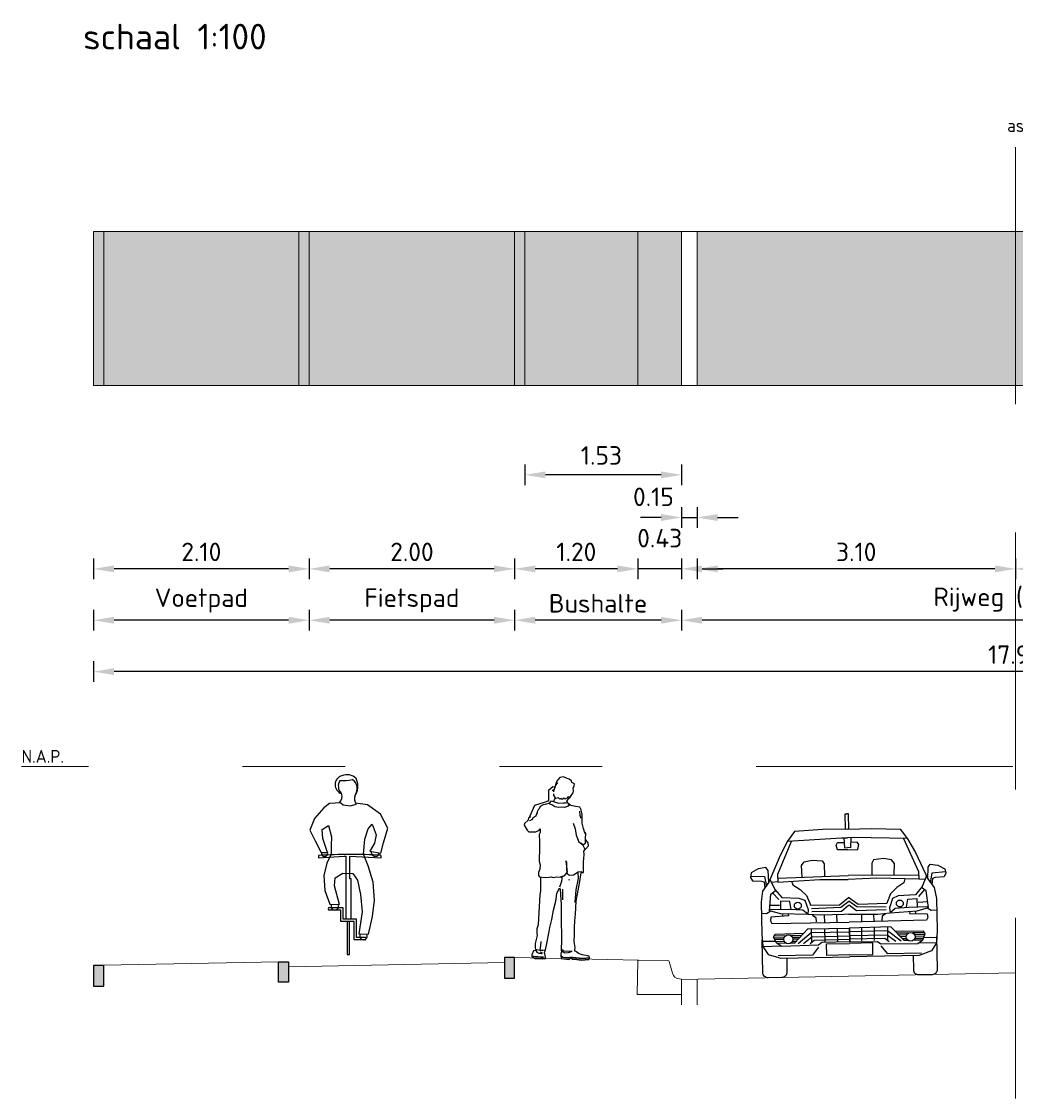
# Model space of a CAD drawing. Header units: metres. Extents: x 132493 to 134960, y 502695 to 503907.
# Tile 138 of 144: x 134814 to 134823, y 503874 to 503884. Entities that reach past the tile are written whole.
import ezdxf
from ezdxf.enums import TextEntityAlignment as Align

# ---------------------------------------------------------------- set-up
doc = ezdxf.new("R2010")
doc.units = ezdxf.units.M
for name, pattern in [('AL-NAP_LIJN', [15.25, 12, -1.5, 0.25, -1.5]), ('AL-TEKENBLADGRENS', [11.5, 2.5, -1.5, 1, -1.5, 1, -1.5, 2.5]), ('DASHED2', [0.375, 0.25, -0.125])]:
    doc.linetypes.add(name, pattern=pattern)
doc.layers.get('Defpoints').update_dxf_attribs({"color": 3})
for name, color, linetype, lineweight in [('0_sol_beton', 253, 'Continuous', 35), ('0_sol_fietspad', 11, 'Continuous', 18), ('0_sol_tegels', 254, 'Continuous', 18), ('0_tekst_25mm', 7, 'Continuous', 25), ('N-WE-AS-ASWEG', 1, 'DASHED2', 35), ('N-WE-VH-KANTOPSLUITING_OPSLUITBAND-SD', 7, 'Continuous', 25), ('N-WE-VH-KANTVERHARDING-G', 2, 'Continuous', 18), ('V-WE-VH-VERHARDING_STRAATBAKSTEEN-M', 7, 'Continuous', 18), ('X-XX-AL-AANKLEDING-SD', 2, 'Continuous', 25), ('X-XX-AL-NAP-G', 7, 'AL-NAP_LIJN', 18), ('X-XX-AL-NAP-T25', 7, 'Continuous', 25)]:
    doc.layers.add(name, color=color, linetype=linetype, lineweight=lineweight)
doc.layers.add('ARC-hoev-overlagen asfalt rijbaan', color=13, linetype='Continuous', lineweight=18, plot=False)
doc.styles.add('Iso_18100', font='isocpeur.ttf', dxfattribs={"height": 0.18})
doc.styles.add('Iso_25100', font='isocpeur.ttf', dxfattribs={"height": 0.25})
doc.styles.add('NLCS-ISO-M50-T25', font='NLCS-ISO.ttf', dxfattribs={"height": 0.125})
doc.styles.add('NLCS_50_25', font='NLCS-ISO.ttf', dxfattribs={"height": 0.125})
doc.dimstyles.new('Iso 18100', dxfattribs={"dimscale": 0.1, "dimtxt": 0.18, "dimasz": 2, "dimexe": 1, "dimexo": 0, "dimgap": 0.75, "dimtad": 1, "dimzin": 0, "dimdsep": 46, "dimtxsty": 'Iso_18100', "dimcen": -3, "dimdle": 1, "dimadec": 0, "dimazin": 0, "dimtfac": 0.75, "dimtix": 1, "dimtmove": 2, "dimatfit": 3, "dimfxl": 1, "dimfxlon": 1, "dimtvp": 0.9, "dimtfillclr": 256, "dimtolj": 1, "dimtzin": 0, "dimarcsym": 0})

# ---------------------------------------------------------------- blocks, each defined once
blk = doc.blocks.new('N-SVH-KANTOPSLUITING_OB_100X200-D')
blk.add_hatch(color=8).paths.add_polyline_path([(-0.1, -0.2), (0, -0.2), (0, 0), (-0.1, 0)])
at = {"flags": 128}
blk.add_lwpolyline([(-0.1, -0.2), (0, -0.2), (0, 0), (-0.1, 0)], close=True, dxfattribs=at)
blk = doc.blocks.new('DWP-VOET4')
at = {"linetype": 'Continuous'}
for p, q in [((-0.043, 1.705), (-0.053, 1.69)), ((-0.037, 1.715), (-0.043, 1.705)), ((-0.072, 1.643), (-0.088, 1.634)), ((0.178, 1.434), (0.182, 1.397)), ((0.182, 1.397), (0.19, 1.365)), ((0.168, 0.778), (0.165, 0.84)), ((-0.212, 0.796), (-0.155, 0.788)), ((-0.155, 0.788), (-0.118, 0.792)), ((-0.118, 0.792), (-0.097, 0.797)), ((-0.097, 0.797), (-0.077, 0.79)), ((-0.077, 0.79), (-0.045, 0.794)), ((-0.045, 0.794), (-0.009, 0.792)), ((-0.013, 0.698), (0.005, 0.755)), ((-0.009, 0.792), (0.028, 0.806)), ((0.005, 0.755), (0.013, 0.806)), ((0.073, 0.772), (0.078, 0.762)), ((0.147, 0.67), (0.168, 0.778)), ((0.017, 0.572), (0.017, 0.676)), ((0.136, 0.545), (0.147, 0.67)), ((-0.204, 0.088), (-0.197, 0.125)), ((-0.197, 0.125), (-0.195, 0.166)), ((-0.254, 0.017), (-0.28, 0.024)), ((-0.228, 0.016), (-0.254, 0.017)), ((-0.246, 0.08), (-0.236, 0.063)), ((-0.241, 0.09), (-0.204, 0.083)), ((-0.236, 0.063), (-0.217, 0.052)), ((-0.197, 0.014), (-0.228, 0.016)), ((-0.217, 0.052), (-0.191, 0.051)), ((-0.185, 0.056), (-0.205, 0.062)), ((-0.204, 0.083), (-0.178, 0.082)), ((-0.172, 0.013), (-0.197, 0.014)), ((-0.191, 0.051), (-0.185, 0.051)), ((-0.185, 0.051), (-0.185, 0.056)), ((-0.178, 0.082), (-0.152, 0.085)), ((0.015, 0.01), (-0.004, 0.026)), ((0.03, 0.072), (-0.001, 0.083)), ((0.004, 0.073), (0.034, 0.055)), ((0.014, 0.088), (0.008, 0.068)), ((0.072, 0.007), (0.015, 0.01)), ((0.081, 0.069), (0.03, 0.072)), ((0.034, 0.055), (0.07, 0.06)), ((0.07, 0.06), (0.101, 0.068)), ((0.084, 0.012), (0.072, 0.007)), ((0.107, 0.068), (0.081, 0.069)), ((0.11, 0.011), (0.084, 0.012)), ((0.109, -0.005), (0.093, 0.007)), ((0.208, 0.001), (0.11, 0.011)), ((0.276, 0.008), (0.208, 0.001))]:
    blk.add_line(p, q, dxfattribs=at)
for points in [[(0, 0), (0.078, -0.009), (0.093, 0.007), (0.109, -0.005), (0.153, -0.009), (0.197, -0.015), (0.27, -0.008), (0.276, 0.008), (0.272, 0.024), (0.204, 0.037), (0.169, 0.049), (0.148, 0.066), (0.128, 0.077), (0.134, 0.083), (0.135, 0.109), (0.127, 0.166), (0.13, 0.235), (0.129, 0.301), (0.132, 0.369), (0.14, 0.431), (0.146, 0.56), (0.182, 0.751), (0.19, 0.814), (0.197, 0.844), (0.207, 0.839), (0.217, 0.838), (0.218, 0.869), (0.216, 0.927), (0.216, 0.942), (0.221, 0.973), (0.223, 1.014), (0.219, 1.046), (0.234, 1.061), (0.266, 1.096), (0.263, 1.128), (0.238, 1.16), (0.236, 1.176), (0.241, 1.207), (0.241, 1.217), (0.232, 1.227), (0.228, 1.23), (0.224, 1.248), (0.217, 1.265), (0.204, 1.318), (0.203, 1.401), (0.194, 1.448), (0.181, 1.475), (0.139, 1.48), (0.098, 1.49), (0.078, 1.501), (0.062, 1.518), (0.058, 1.528), (0.053, 1.533), (0.062, 1.541), (0.077, 1.56), (0.097, 1.588), (0.115, 1.614), (0.12, 1.634), (0.116, 1.66), (0.127, 1.681), (0.128, 1.702), (0.103, 1.713), (0.099, 1.729), (0.079, 1.745), (0.059, 1.752), (0.023, 1.769), (-0.014, 1.761), (-0.036, 1.736), (-0.047, 1.725), (-0.051, 1.692), (-0.058, 1.675), (-0.06, 1.669), (-0.08, 1.67), (-0.122, 1.637), (-0.125, 1.605), (-0.122, 1.584), (-0.124, 1.542), (-0.129, 1.532), (-0.139, 1.528), (-0.156, 1.522), (-0.261, 1.491), (-0.308, 1.38), (-0.298, 1.379), (-0.319, 1.369), (-0.32, 1.348), (-0.358, 1.314), (-0.359, 1.298), (-0.33, 1.25), (-0.315, 1.234), (-0.248, 1.235), (-0.216, 1.25), (-0.204, 1.264), (-0.206, 1.228), (-0.213, 1.208), (-0.214, 1.177), (-0.212, 1.167), (-0.212, 1.103), (-0.211, 1.082), (-0.215, 0.947), (-0.206, 0.911), (-0.208, 0.869), (-0.22, 0.839), (-0.221, 0.808), (-0.212, 0.796), (-0.201, 0.791), (-0.203, 0.656), (-0.206, 0.64), (-0.209, 0.625), (-0.223, 0.328), (-0.236, 0.288), (-0.238, 0.246), (-0.234, 0.225), (-0.253, 0.147), (-0.255, 0.106), (-0.246, 0.08), (-0.268, 0.076), (-0.285, 0.035), (-0.285, 0.019), (-0.255, 0.002), (-0.182, -0.001), (-0.151, 0.002), (-0.164, 0.06), (-0.152, 0.085), (-0.139, 0.148), (-0.117, 0.264), (-0.11, 0.303), (-0.091, 0.38), (-0.076, 0.472), (-0.051, 0.56), (-0.042, 0.632), (-0.018, 0.689), (-0.01, 0.672), (-0.001, 0.526), (0.001, 0.359), (0.003, 0.229), (0.004, 0.182), (-0.001, 0.083), (0.004, 0.073), (-0.003, 0.047), (-0.004, 0.026)], [(0.088, 1.495), (0.06, 1.479), (0.031, 1.471), (-0.001, 1.473), (-0.027, 1.471), (-0.059, 1.477), (-0.071, 1.483), (-0.091, 1.495), (-0.103, 1.501), (-0.115, 1.513), (-0.093, 1.535), (-0.057, 1.521), (-0.027, 1.511), (0.023, 1.515), (0.041, 1.515), (0.062, 1.518)]]:
    blk.add_lwpolyline(points, close=True, dxfattribs=at)
for points in [[(-0.071, 1.623), (-0.071, 1.633), (-0.063, 1.661), (-0.053, 1.69), (-0.049, 1.709)], [(-0.061, 1.575), (-0.061, 1.557), (-0.069, 1.541), (-0.075, 1.528)], [(0.097, 1.589), (0.077, 1.56), (0.075, 1.575), (0.061, 1.571), (0.057, 1.561), (0.043, 1.555), (0.035, 1.553), (0.027, 1.565), (0.009, 1.549), (-0.001, 1.559), (-0.013, 1.551), (-0.027, 1.563), (-0.051, 1.559), (-0.071, 1.591), (-0.071, 1.605)], [(-0.115, 1.513), (-0.155, 1.499), (-0.177, 1.495), (-0.205, 1.481), (-0.213, 1.457), (-0.223, 1.447), (-0.233, 1.429), (-0.233, 1.417), (-0.245, 1.403), (-0.247, 1.385), (-0.275, 1.369), (-0.283, 1.351), (-0.293, 1.351), (-0.297, 1.345), (-0.307, 1.341)], [(0.116, 1.317), (0.136, 1.262), (0.146, 1.202), (0.171, 1.137), (0.212, 1.107), (0.236, 1.122), (0.236, 1.18), (0.241, 1.207), (0.228, 1.23), (0.224, 1.248)], [(0.234, 1.061), (0.212, 1.107), (0.192, 1.122)], [(0.197, 0.844), (0.165, 0.84), (0.121, 0.812), (0.081, 0.807), (0.06, 0.82), (0.056, 0.867), (0.056, 0.937), (0.046, 0.952), (0.056, 0.867), (0.058, 0.844), (0.028, 0.806), (-0.009, 0.792)]]:
    blk.add_lwpolyline(points, dxfattribs=at)
blk = doc.blocks.new('citroen c4 coupe front view')
for points in [[(0.783, 1.431), (0.783, 1.58), (0.799, 1.58)], [(0.815, 1.431), (0.815, 1.58), (0.799, 1.58)], [(0.799, 1.431), (0.558, 1.431), (0.285, 1.418), (0.214, 1.325), (0.14, 1.188), (0.025, 0.932), (0.02, 1.043), (-0.002, 1.074), (-0.076, 1.061), (-0.143, 1.025), (-0.151, 0.981), (-0.134, 0.946), (-0.046, 0.942), (-0.019, 0.933), (-0.013, 0.873)], [(0.799, 1.431), (1.04, 1.431), (1.314, 1.418), (1.384, 1.325), (1.459, 1.188), (1.574, 0.932), (1.578, 1.043), (1.6, 1.074), (1.675, 1.061), (1.741, 1.025), (1.75, 0.981), (1.732, 0.946), (1.644, 0.942), (1.618, 0.933), (1.612, 0.873)], [(0.253, 1.327), (0.113, 1.003), (0.113, 0.929), (0.523, 0.946), (0.799, 0.941)], [(0.215, 1.326), (0.743, 1.347), (0.799, 1.347)], [(0.799, 1.23), (0.699, 1.23), (0.69, 1.278), (0.703, 1.302), (0.768, 1.301)], [(0.766, 1.347), (0.769, 1.249), (0.799, 1.251)], [(0.832, 1.347), (0.829, 1.249), (0.799, 1.251)], [(1.384, 1.326), (0.855, 1.347), (0.799, 1.347)], [(1.346, 1.327), (1.486, 1.003), (1.486, 0.929), (1.076, 0.946), (0.799, 0.941)], [(0.799, 1.23), (0.9, 1.23), (0.909, 1.278), (0.895, 1.302), (0.831, 1.301)], [(0.352, 0.972), (0.347, 1.087), (0.373, 1.122), (0.453, 1.136), (0.549, 1.127), (0.567, 1.096), (0.567, 0.975)], [(1.247, 0.972), (1.252, 1.087), (1.225, 1.122), (1.146, 1.136), (1.049, 1.127), (1.031, 1.096), (1.031, 0.975)], [(-0.149, 0.994), (-0.015, 0.986), (0.002, 0.891)], [(0.037, 0.959), (0.082, 0.858), (0.148, 0.779), (0.316, 0.77), (0.373, 0.748), (0.404, 0.655), (0.4, 0.607), (0.135, 0.62), (0.025, 0.651), (0.043, 0.814), (0.09, 0.849)], [(0.113, 0.968), (0.799, 0.979)], [(1.486, 0.968), (0.799, 0.979)], [(1.561, 0.959), (1.516, 0.858), (1.45, 0.779), (1.283, 0.77), (1.225, 0.748), (1.195, 0.655), (1.199, 0.607), (1.463, 0.62), (1.574, 0.651), (1.556, 0.814), (1.509, 0.849)], [(1.748, 0.994), (1.613, 0.986), (1.597, 0.891)], [(0.025, 0.932), (-0.037, 0.845), (-0.054, 0.739), (-0.054, 0.426), (-0.046, 0.307), (0.003, 0.228), (0.126, 0.187), (0.799, 0.188)], [(0.113, 0.932), (0.051, 0.927)], [(0.248, 0.934), (0.259, 0.898), (0.329, 0.854), (0.391, 0.792), (0.422, 0.717), (0.428, 0.699), (0.708, 0.695), (0.799, 0.764)], [(1.351, 0.934), (1.34, 0.898), (1.27, 0.854), (1.208, 0.792), (1.177, 0.717), (1.17, 0.699), (0.89, 0.695), (0.799, 0.764)], [(1.574, 0.932), (1.635, 0.845), (1.653, 0.739), (1.653, 0.426), (1.644, 0.307), (1.596, 0.228), (1.473, 0.187), (0.799, 0.188)], [(1.486, 0.932), (1.547, 0.927)], [(0.059, 0.826), (0.12, 0.759)], [(0.236, 0.658), (0.225, 0.738), (0.135, 0.743), (0.135, 0.661)], [(1.362, 0.658), (1.374, 0.738), (1.463, 0.743), (1.463, 0.661)], [(1.539, 0.826), (1.479, 0.759)], [(0.039, 0.647), (-0.002, 0.624), (-0.054, 0.628)], [(0.4, 0.61), (0.35, 0.652), (0.218, 0.659), (0.026, 0.662)], [(0.034, 0.706), (0.124, 0.703)], [(0.435, 0.664), (0.721, 0.673), (0.799, 0.729)], [(0.437, 0.636), (0.726, 0.633), (0.796, 0.691), (0.799, 0.688)], [(1.164, 0.664), (0.877, 0.673), (0.799, 0.729)], [(1.162, 0.636), (0.873, 0.633), (0.802, 0.691), (0.799, 0.688)], [(1.199, 0.61), (1.249, 0.652), (1.381, 0.659), (1.572, 0.662)], [(1.565, 0.706), (1.475, 0.703)], [(1.56, 0.647), (1.6, 0.624), (1.653, 0.628)], [(0.207, 0.616), (0.21, 0.598), (0.038, 0.589), (0.034, 0.554), (0.047, 0.528), (0.799, 0.525)], [(0.155, 0.619), (0.15, 0.595)], [(0.799, 0.602), (0.757, 0.602), (0.52, 0.598), (0.4, 0.607)], [(0.444, 0.599), (0.477, 0.577), (0.479, 0.536)], [(0.559, 0.599), (0.559, 0.526)], [(0.678, 0.601), (0.678, 0.526)], [(1.392, 0.616), (1.389, 0.598), (1.56, 0.589), (1.565, 0.554), (1.552, 0.528), (0.799, 0.525)], [(0.799, 0.602), (0.841, 0.602), (1.078, 0.598), (1.199, 0.607)], [(0.921, 0.601), (0.921, 0.526)], [(1.039, 0.599), (1.039, 0.526)], [(1.155, 0.599), (1.122, 0.577), (1.119, 0.536)], [(1.444, 0.619), (1.448, 0.595)], [(0.799, 0.333), (0.529, 0.332), (0.497, 0.307), (0.135, 0.303), (0.087, 0.338), (0.06, 0.395), (0.078, 0.422)], [(0.078, 0.422), (0.356, 0.426)], [(0.267, 0.334), (0.395, 0.47), (0.799, 0.468)], [(0.299, 0.328), (0.429, 0.432), (0.799, 0.432)], [(0.429, 0.469), (0.429, 0.342)], [(0.558, 0.469), (0.558, 0.342)], [(0.682, 0.469), (0.682, 0.34)], [(0.798, 0.468), (0.798, 0.338)], [(1.331, 0.334), (1.203, 0.47), (0.799, 0.468)], [(1.3, 0.328), (1.17, 0.432), (0.799, 0.432)], [(0.799, 0.333), (1.07, 0.332), (1.102, 0.307), (1.463, 0.303), (1.512, 0.338), (1.538, 0.395), (1.521, 0.422)], [(0.801, 0.468), (0.801, 0.338)], [(0.917, 0.469), (0.917, 0.34)], [(1.04, 0.469), (1.04, 0.342)], [(1.17, 0.469), (1.17, 0.342)], [(1.521, 0.422), (1.243, 0.426)], [(-0.05, 0.359), (0.078, 0.356)], [(0.063, 0.389), (0.165, 0.389)], [(0.068, 0.407), (0.182, 0.407)], [(0.071, 0.373), (0.161, 0.373)], [(0.08, 0.352), (0.165, 0.352)], [(0.089, 0.336), (0.177, 0.336)], [(0.225, 0.407), (0.336, 0.407)], [(0.23, 0.336), (0.27, 0.336)], [(0.242, 0.389), (0.319, 0.389)], [(0.242, 0.352), (0.285, 0.352)], [(0.246, 0.373), (0.304, 0.373)], [(0.35, 0.328), (0.433, 0.391), (0.799, 0.391)], [(0.414, 0.324), (0.455, 0.358), (0.799, 0.358)], [(0.799, 0.206), (0.574, 0.206), (0.574, 0.318), (0.799, 0.318)], [(1.249, 0.328), (1.166, 0.391), (0.799, 0.391)], [(1.185, 0.324), (1.144, 0.358), (0.799, 0.358)], [(0.799, 0.206), (1.024, 0.206), (1.024, 0.318), (0.799, 0.318)], [(1.373, 0.407), (1.263, 0.407)], [(1.356, 0.389), (1.28, 0.389)], [(1.352, 0.373), (1.294, 0.373)], [(1.356, 0.352), (1.314, 0.352)], [(1.369, 0.336), (1.329, 0.336)], [(1.531, 0.407), (1.416, 0.407)], [(1.51, 0.336), (1.421, 0.336)], [(1.535, 0.389), (1.433, 0.389)], [(1.518, 0.352), (1.434, 0.352)], [(1.528, 0.373), (1.437, 0.373)], [(1.648, 0.359), (1.52, 0.356)], [(-0.044, 0.304), (0.125, 0.31)], [(0.496, 0.288), (0.436, 0.212), (0.102, 0.212)], [(1.102, 0.288), (1.162, 0.212), (1.497, 0.212)], [(1.642, 0.304), (1.474, 0.31)]]:
    blk.add_lwpolyline(points)
for points in [[(0.184, 0.187), (0.184, 0.051, -0.414214), (0.133, 0), (0, 0, -0.414214), (-0.051, 0.051), (-0.051, 0.369), (-0.05, 0.369)], [(1.415, 0.187), (1.415, 0.051, 0.414214), (1.465, 0), (1.599, 0, 0.414214), (1.649, 0.051), (1.649, 0.369), (1.649, 0.369)]]:
    blk.add_lwpolyline(points, format="xyb")
for centre, radius in [((0.303, 0.696), 0.0338), ((1.296, 0.696), 0.0338), ((0.204, 0.37), 0.0426), ((1.395, 0.37), 0.0426)]:
    blk.add_circle(centre, radius)
blk = doc.blocks.new('Fiets1')
for p, q in [((-0.078, 1.469), (-0.189, 1.463)), ((-0.078, 1.469), (-0.055, 1.448)), ((-0.244, 1.421), (-0.334, 1.316)), ((-0.189, 1.463), (-0.244, 1.421)), ((-0.055, 1.448), (0.015, 1.439)), ((0.015, 1.439), (0.07, 1.455)), ((0.183, 1.45), (0.065, 1.465)), ((0.309, 1.36), (0.183, 1.45)), ((-0.334, 1.316), (-0.379, 1.202)), ((0.188, 1.215), (0.228, 1.26)), ((0.228, 1.26), (0.265, 1.157)), ((0.378, 1.221), (0.309, 1.36)), ((-0.379, 1.202), (-0.329, 1.099)), ((-0.26, 1.21), (-0.197, 1.247)), ((-0.252, 1.121), (-0.26, 1.21)), ((-0.197, 1.247), (-0.168, 1.139)), ((0.156, 1.115), (0.188, 1.215)), ((0.265, 1.157), (0.251, 1.076)), ((0.336, 1.081), (0.378, 1.221)), ((-0.329, 1.099), (-0.269, 0.985)), ((-0.209, 0.985), (-0.252, 1.121)), ((-0.168, 1.139), (-0.173, 1.055)), ((-0.173, 1.055), (-0.173, 0.97)), ((0.143, 0.968), (0.156, 1.115)), ((0.251, 1.076), (0.204, 0.999)), ((0.31, 0.979), (0.336, 1.081)), ((-0.296, 0.957), (-0.296, 0.933)), ((-0.296, 0.933), (-0.047, 0.949)), ((-0.269, 0.985), (-0.209, 0.985)), ((-0.173, 0.97), (-0.213, 0.881)), ((-0.047, 0.949), (-0.031, 0.949)), ((-0.031, 0.949), (-0.031, 0.338)), ((0.009, 0.949), (0.313, 0.932)), ((0.009, 0.73), (0.009, 0.949)), ((0.188, 0.857), (0.143, 0.968)), ((0.204, 0.999), (0.31, 0.979)), ((0.313, 0.932), (0.313, 0.956)), ((-0.213, 0.881), (-0.244, 0.762)), ((0.236, 0.696), (0.188, 0.857)), ((-0.244, 0.762), (-0.234, 0.617)), ((-0.139, 0.662), (-0.134, 0.738)), ((-0.134, 0.738), (-0.06, 0.783)), ((-0.06, 0.783), (0.038, 0.781)), ((0.038, 0.781), (0.085, 0.715)), ((-0.091, 0.48), (-0.139, 0.662)), ((0.022, 0.73), (0.009, 0.73)), ((0.022, 0.338), (0.022, 0.73)), ((0.085, 0.715), (0.112, 0.578)), ((0.249, 0.52), (0.236, 0.696)), ((-0.234, 0.617), (-0.184, 0.483)), ((0.112, 0.578), (0.13, 0.409)), ((-0.054, 0.448), (-0.192, 0.448)), ((-0.078, 0.425), (-0.192, 0.425)), ((-0.184, 0.483), (-0.091, 0.48)), ((-0.078, 0.314), (-0.078, 0.425)), ((-0.054, 0.338), (-0.054, 0.448)), ((0.23, 0.361), (0.249, 0.52)), ((0.075, 0.338), (-0.054, 0.338)), ((0.075, 0.158), (0.075, 0.338)), ((0.13, 0.409), (0.098, 0.193)), ((0.191, 0.19), (0.23, 0.361)), ((0.051, 0.314), (-0.078, 0.314)), ((-0.018, 0.314), (-0.018, -0.008)), ((0.006, -0.008), (0.006, 0.314)), ((0.051, 0.135), (0.051, 0.314)), ((0.156, 0.135), (0.051, 0.135)), ((0.156, 0.158), (0.075, 0.158)), ((0.098, 0.193), (0.191, 0.19)), ((-0.018, -0.008), (0.006, -0.008))]:
    blk.add_line(p, q)
for centre, radius, start, end in [((-0.045, 1.645), 0.0899, 104.0435, 253.5027), ((0.005, 1.633), 0.108, 150.0261, 221.6358), ((-0.052, 2.001), 0.316, 263.3587, 285.6486), ((-0.018, 1.619), 0.124, 44.5628, 113.2662), ((-0.023, 1.607), 0.105, 322.9677, 57.6908), ((-0.082, 1.629), 0.17, 333.6246, 26.7123), ((-0.146, 1.53), 0.0807, 310.1354, 21.3389), ((0.153, 1.509), 0.098, 160.2237, 213.0633), ((0.024, -4.853), 5.819, 87.1592, 93.1527), ((-0.236, 0.976), 0.0303, 163.7878, 22.7653), ((0.258, 0.989), 0.0404, 169.3202, 349.3202), ((-0.191, 0.437), 0.0119, 91.1159, 268.8841), ((-0.137, 0.462), 0.0366, 147.3335, 29.3982), ((0.143, 0.173), 0.0366, 147.3289, 29.3982), ((0.156, 0.147), 0.0119, 269.9885, 90.0115)]:
    blk.add_arc(centre, radius, start, end)
blk = doc.blocks.new('*D121')
at = {"layer": 'Defpoints', "color": 0, "transparency": 16777216}
for p in [(134818.354, 503880.623), (134819.554, 503880.623), (134818.354, 503878.84)]:
    blk.add_point(p, dxfattribs=at)
at = {"layer": 'V-WE-VH-VERHARDING_STRAATBAKSTEEN-M', "color": 0, "lineweight": -2, "transparency": 16777216}
for p, q in [((134818.354, 503878.94), (134818.354, 503878.74)), ((134819.554, 503878.94), (134819.554, 503878.74)), ((134819.354, 503878.84), (134818.554, 503878.84))]:
    blk.add_line(p, q, dxfattribs=at)
at = {"layer": 'V-WE-VH-VERHARDING_STRAATBAKSTEEN-M', "color": 0, "transparency": 16777216}
for points in [[(134818.554, 503878.873), (134818.554, 503878.806), (134818.354, 503878.84)], [(134819.354, 503878.873), (134819.354, 503878.806), (134819.554, 503878.84)]]:
    blk.add_solid(points, dxfattribs=at)
at = {"layer": 'V-WE-VH-VERHARDING_STRAATBAKSTEEN-M', "color": 0, "transparency": 16777216, "insert": (134818.954, 503879.005), "char_height": 0.18, "attachment_point": 5, "rotation": 360, "style": 'Iso_18100'}
blk.add_mtext('\\A1;1.20', dxfattribs=at)
blk = doc.blocks.new('*D122')
at = {"layer": 'Defpoints', "color": 0, "transparency": 16777216}
for p in [(134820.129, 503880.623), (134823.229, 503880.623), (134820.129, 503878.84)]:
    blk.add_point(p, dxfattribs=at)
at = {"layer": 'V-WE-VH-VERHARDING_STRAATBAKSTEEN-M', "color": 0, "lineweight": -2, "transparency": 16777216}
for p, q in [((134820.129, 503878.94), (134820.129, 503878.74)), ((134823.229, 503878.94), (134823.229, 503878.74)), ((134823.029, 503878.84), (134820.329, 503878.84))]:
    blk.add_line(p, q, dxfattribs=at)
at = {"layer": 'V-WE-VH-VERHARDING_STRAATBAKSTEEN-M', "color": 0, "transparency": 16777216}
for points in [[(134820.329, 503878.873), (134820.329, 503878.806), (134820.129, 503878.84)], [(134823.029, 503878.873), (134823.029, 503878.806), (134823.229, 503878.84)]]:
    blk.add_solid(points, dxfattribs=at)
at = {"layer": 'V-WE-VH-VERHARDING_STRAATBAKSTEEN-M', "color": 0, "transparency": 16777216, "insert": (134821.679, 503879.005), "char_height": 0.18, "attachment_point": 5, "rotation": 360, "style": 'Iso_18100'}
blk.add_mtext('\\A1;3.10', dxfattribs=at)
blk = doc.blocks.new('*D123')
at = {"layer": 'Defpoints', "color": 0, "transparency": 16777216}
for p in [(134823.229, 503880.623), (134826.329, 503880.623), (134823.229, 503878.84)]:
    blk.add_point(p, dxfattribs=at)
at = {"layer": 'V-WE-VH-VERHARDING_STRAATBAKSTEEN-M', "color": 0, "lineweight": -2, "transparency": 16777216}
for p, q in [((134823.229, 503878.94), (134823.229, 503878.74)), ((134826.329, 503878.94), (134826.329, 503878.74)), ((134826.129, 503878.84), (134823.429, 503878.84))]:
    blk.add_line(p, q, dxfattribs=at)
at = {"layer": 'V-WE-VH-VERHARDING_STRAATBAKSTEEN-M', "color": 0, "transparency": 16777216}
for points in [[(134823.429, 503878.873), (134823.429, 503878.806), (134823.229, 503878.84)], [(134826.129, 503878.873), (134826.129, 503878.806), (134826.329, 503878.84)]]:
    blk.add_solid(points, dxfattribs=at)
at = {"layer": 'V-WE-VH-VERHARDING_STRAATBAKSTEEN-M', "color": 0, "transparency": 16777216, "insert": (134824.779, 503879.005), "char_height": 0.18, "attachment_point": 5, "rotation": 360, "style": 'Iso_18100'}
blk.add_mtext('\\A1;3.10', dxfattribs=at)
blk = doc.blocks.new('*D124')
at = {"layer": 'Defpoints', "color": 0, "transparency": 16777216}
for p in [(134818.354, 503880.623), (134819.979, 503880.373), (134818.354, 503878.34)]:
    blk.add_point(p, dxfattribs=at)
at = {"layer": 'V-WE-VH-VERHARDING_STRAATBAKSTEEN-M', "color": 0, "lineweight": -2, "transparency": 16777216}
for p, q in [((134818.354, 503878.44), (134818.354, 503878.24)), ((134819.979, 503878.44), (134819.979, 503878.24)), ((134819.779, 503878.34), (134818.554, 503878.34))]:
    blk.add_line(p, q, dxfattribs=at)
at = {"layer": 'V-WE-VH-VERHARDING_STRAATBAKSTEEN-M', "color": 0, "transparency": 16777216}
for points in [[(134818.554, 503878.373), (134818.554, 503878.306), (134818.354, 503878.34)], [(134819.779, 503878.373), (134819.779, 503878.306), (134819.979, 503878.34)]]:
    blk.add_solid(points, dxfattribs=at)
at = {"layer": 'V-WE-VH-VERHARDING_STRAATBAKSTEEN-M', "color": 0, "transparency": 16777216, "insert": (134819.166, 503878.505), "char_height": 0.18, "width": 0.04942, "attachment_point": 5, "rotation": 360, "style": 'Iso_18100'}
blk.add_mtext('\\A1;Bushalte', dxfattribs=at)
blk = doc.blocks.new('*D125')
at = {"layer": 'Defpoints', "color": 0, "transparency": 16777216}
for p in [(134819.979, 503880.623), (134826.329, 503880.373), (134819.979, 503878.34)]:
    blk.add_point(p, dxfattribs=at)
at = {"layer": 'V-WE-VH-VERHARDING_STRAATBAKSTEEN-M', "color": 0, "lineweight": -2, "transparency": 16777216}
for p, q in [((134819.979, 503878.44), (134819.979, 503878.24)), ((134826.329, 503878.44), (134826.329, 503878.24)), ((134826.129, 503878.34), (134820.179, 503878.34))]:
    blk.add_line(p, q, dxfattribs=at)
at = {"layer": 'V-WE-VH-VERHARDING_STRAATBAKSTEEN-M', "color": 0, "transparency": 16777216}
for points in [[(134820.179, 503878.373), (134820.179, 503878.306), (134819.979, 503878.34)], [(134826.129, 503878.373), (134826.129, 503878.306), (134826.329, 503878.34)]]:
    blk.add_solid(points, dxfattribs=at)
at = {"layer": 'V-WE-VH-VERHARDING_STRAATBAKSTEEN-M', "color": 0, "transparency": 16777216, "insert": (134823.154, 503878.541), "char_height": 0.18, "attachment_point": 5, "rotation": 360, "style": 'Iso_18100'}
blk.add_mtext('\\A1;Rijweg (GOW)', dxfattribs=at)
blk = doc.blocks.new('*D140')
at = {"layer": 'Defpoints', "color": 0, "transparency": 16777216}
for p in [(134819.554, 503880.623), (134819.979, 503880.623), (134819.554, 503878.84)]:
    blk.add_point(p, dxfattribs=at)
at = {"layer": 'V-WE-VH-VERHARDING_STRAATBAKSTEEN-M', "color": 0, "lineweight": -2, "transparency": 16777216}
for p, q in [((134819.554, 503878.94), (134819.554, 503878.74)), ((134819.979, 503878.94), (134819.979, 503878.74)), ((134819.354, 503878.84), (134819.154, 503878.84)), ((134819.979, 503878.84), (134819.554, 503878.84)), ((134820.179, 503878.84), (134820.379, 503878.84))]:
    blk.add_line(p, q, dxfattribs=at)
at = {"layer": 'V-WE-VH-VERHARDING_STRAATBAKSTEEN-M', "color": 0, "transparency": 16777216}
for points in [[(134819.354, 503878.873), (134819.354, 503878.806), (134819.554, 503878.84)], [(134820.179, 503878.873), (134820.179, 503878.806), (134819.979, 503878.84)]]:
    blk.add_solid(points, dxfattribs=at)
at = {"layer": 'V-WE-VH-VERHARDING_STRAATBAKSTEEN-M', "color": 0, "transparency": 16777216, "insert": (134819.766, 503879.139), "char_height": 0.18, "attachment_point": 5, "rotation": 360, "style": 'Iso_18100'}
blk.add_mtext('\\A1;0.43', dxfattribs=at)
blk = doc.blocks.new('*D141')
at = {"layer": 'Defpoints', "color": 0, "transparency": 16777216}
for p in [(134816.354, 503880.623), (134818.354, 503880.623), (134816.354, 503878.84)]:
    blk.add_point(p, dxfattribs=at)
at = {"layer": 'V-WE-VH-VERHARDING_STRAATBAKSTEEN-M', "color": 0, "lineweight": -2, "transparency": 16777216}
for p, q in [((134816.354, 503878.94), (134816.354, 503878.74)), ((134818.354, 503878.94), (134818.354, 503878.74)), ((134818.154, 503878.84), (134816.554, 503878.84))]:
    blk.add_line(p, q, dxfattribs=at)
at = {"layer": 'V-WE-VH-VERHARDING_STRAATBAKSTEEN-M', "color": 0, "transparency": 16777216}
for points in [[(134816.554, 503878.873), (134816.554, 503878.806), (134816.354, 503878.84)], [(134818.154, 503878.873), (134818.154, 503878.806), (134818.354, 503878.84)]]:
    blk.add_solid(points, dxfattribs=at)
at = {"layer": 'V-WE-VH-VERHARDING_STRAATBAKSTEEN-M', "color": 0, "transparency": 16777216, "insert": (134817.354, 503879.005), "char_height": 0.18, "attachment_point": 5, "rotation": 360, "style": 'Iso_18100'}
blk.add_mtext('\\A1;2.00', dxfattribs=at)
blk = doc.blocks.new('*D142')
at = {"layer": 'Defpoints', "color": 0, "transparency": 16777216}
for p in [(134816.354, 503880.373), (134818.354, 503880.373), (134816.354, 503878.34)]:
    blk.add_point(p, dxfattribs=at)
at = {"layer": 'V-WE-VH-VERHARDING_STRAATBAKSTEEN-M', "color": 0, "lineweight": -2, "transparency": 16777216}
for p, q in [((134816.354, 503878.44), (134816.354, 503878.24)), ((134818.354, 503878.44), (134818.354, 503878.24)), ((134818.154, 503878.34), (134816.554, 503878.34))]:
    blk.add_line(p, q, dxfattribs=at)
at = {"layer": 'V-WE-VH-VERHARDING_STRAATBAKSTEEN-M', "color": 0, "transparency": 16777216}
for points in [[(134816.554, 503878.373), (134816.554, 503878.306), (134816.354, 503878.34)], [(134818.154, 503878.373), (134818.154, 503878.306), (134818.354, 503878.34)]]:
    blk.add_solid(points, dxfattribs=at)
at = {"layer": 'V-WE-VH-VERHARDING_STRAATBAKSTEEN-M', "color": 0, "transparency": 16777216, "insert": (134817.354, 503878.532), "char_height": 0.18, "width": 0.04942, "attachment_point": 5, "rotation": 360, "style": 'Iso_18100'}
blk.add_mtext('\\A1;Fietspad', dxfattribs=at)
blk = doc.blocks.new('*D143')
at = {"layer": 'Defpoints', "color": 0, "transparency": 16777216}
for p in [(134814.254, 503880.373), (134816.354, 503880.373), (134814.254, 503878.34)]:
    blk.add_point(p, dxfattribs=at)
at = {"layer": 'V-WE-VH-VERHARDING_STRAATBAKSTEEN-M', "color": 0, "lineweight": -2, "transparency": 16777216}
for p, q in [((134814.254, 503878.44), (134814.254, 503878.24)), ((134816.354, 503878.44), (134816.354, 503878.24)), ((134816.154, 503878.34), (134814.454, 503878.34))]:
    blk.add_line(p, q, dxfattribs=at)
at = {"layer": 'V-WE-VH-VERHARDING_STRAATBAKSTEEN-M', "color": 0, "transparency": 16777216}
for points in [[(134814.454, 503878.373), (134814.454, 503878.306), (134814.254, 503878.34)], [(134816.154, 503878.373), (134816.154, 503878.306), (134816.354, 503878.34)]]:
    blk.add_solid(points, dxfattribs=at)
at = {"layer": 'V-WE-VH-VERHARDING_STRAATBAKSTEEN-M', "color": 0, "transparency": 16777216, "insert": (134815.304, 503878.532), "char_height": 0.18, "width": 0.04942, "attachment_point": 5, "rotation": 360, "style": 'Iso_18100'}
blk.add_mtext('\\A1;Voetpad', dxfattribs=at)
blk = doc.blocks.new('*D144')
at = {"layer": 'Defpoints', "color": 0, "transparency": 16777216}
for p in [(134814.254, 503880.623), (134816.354, 503880.623), (134814.254, 503878.84)]:
    blk.add_point(p, dxfattribs=at)
at = {"layer": 'V-WE-VH-VERHARDING_STRAATBAKSTEEN-M', "color": 0, "lineweight": -2, "transparency": 16777216}
for p, q in [((134814.254, 503878.94), (134814.254, 503878.74)), ((134816.354, 503878.94), (134816.354, 503878.74)), ((134816.154, 503878.84), (134814.454, 503878.84))]:
    blk.add_line(p, q, dxfattribs=at)
at = {"layer": 'V-WE-VH-VERHARDING_STRAATBAKSTEEN-M', "color": 0, "transparency": 16777216}
for points in [[(134814.454, 503878.873), (134814.454, 503878.806), (134814.254, 503878.84)], [(134816.154, 503878.873), (134816.154, 503878.806), (134816.354, 503878.84)]]:
    blk.add_solid(points, dxfattribs=at)
at = {"layer": 'V-WE-VH-VERHARDING_STRAATBAKSTEEN-M', "color": 0, "transparency": 16777216, "insert": (134815.304, 503879.005), "char_height": 0.18, "attachment_point": 5, "rotation": 360, "style": 'Iso_18100'}
blk.add_mtext('\\A1;2.10', dxfattribs=at)
blk = doc.blocks.new('*D157')
at = {"layer": 'Defpoints', "color": 0, "transparency": 16777216}
for p in [(134814.254, 503880.623), (134832.205, 503880.623), (134814.254, 503877.84)]:
    blk.add_point(p, dxfattribs=at)
at = {"layer": 'V-WE-VH-VERHARDING_STRAATBAKSTEEN-M', "color": 0, "lineweight": -2, "transparency": 16777216}
for p, q in [((134814.254, 503877.94), (134814.254, 503877.74)), ((134832.205, 503877.94), (134832.205, 503877.74)), ((134832.005, 503877.84), (134814.454, 503877.84))]:
    blk.add_line(p, q, dxfattribs=at)
at = {"layer": 'V-WE-VH-VERHARDING_STRAATBAKSTEEN-M', "color": 0, "transparency": 16777216}
for points in [[(134814.454, 503877.873), (134814.454, 503877.806), (134814.254, 503877.84)], [(134832.005, 503877.873), (134832.005, 503877.806), (134832.205, 503877.84)]]:
    blk.add_solid(points, dxfattribs=at)
at = {"layer": 'V-WE-VH-VERHARDING_STRAATBAKSTEEN-M', "color": 0, "transparency": 16777216, "insert": (134823.229, 503878.005), "char_height": 0.18, "attachment_point": 5, "rotation": 360, "style": 'Iso_18100'}
blk.add_mtext('\\A1;17.95', dxfattribs=at)
blk = doc.blocks.new('*D166')
at = {"layer": 'Defpoints', "color": 0, "transparency": 16777216}
for p in [(134819.979, 503881.123), (134820.129, 503881.123), (134820.129, 503879.34)]:
    blk.add_point(p, dxfattribs=at)
at = {"layer": 'V-WE-VH-VERHARDING_STRAATBAKSTEEN-M', "color": 0, "lineweight": -2, "transparency": 16777216}
for p, q in [((134819.979, 503879.44), (134819.979, 503879.24)), ((134820.129, 503879.44), (134820.129, 503879.24)), ((134819.779, 503879.34), (134819.579, 503879.34)), ((134819.979, 503879.34), (134820.129, 503879.34)), ((134820.329, 503879.34), (134820.529, 503879.34))]:
    blk.add_line(p, q, dxfattribs=at)
at = {"layer": 'V-WE-VH-VERHARDING_STRAATBAKSTEEN-M', "color": 0, "transparency": 16777216}
for points in [[(134819.779, 503879.373), (134819.779, 503879.306), (134819.979, 503879.34)], [(134820.329, 503879.373), (134820.329, 503879.306), (134820.129, 503879.34)]]:
    blk.add_solid(points, dxfattribs=at)
at = {"layer": 'V-WE-VH-VERHARDING_STRAATBAKSTEEN-M', "color": 0, "transparency": 16777216, "insert": (134819.705, 503879.541), "char_height": 0.18, "attachment_point": 5, "rotation": 360, "style": 'Iso_18100'}
blk.add_mtext('\\A1;0.15', dxfattribs=at)
blk = doc.blocks.new('*D179')
at = {"layer": 'Defpoints', "color": 0, "transparency": 16777216}
for p in [(134819.979, 503881.538), (134818.454, 503881.373), (134818.454, 503879.755)]:
    blk.add_point(p, dxfattribs=at)
at = {"layer": 'V-WE-VH-VERHARDING_STRAATBAKSTEEN-M', "color": 0, "lineweight": -2, "transparency": 16777216}
for p, q in [((134818.454, 503879.855), (134818.454, 503879.655)), ((134819.979, 503879.855), (134819.979, 503879.655)), ((134819.779, 503879.755), (134818.654, 503879.755))]:
    blk.add_line(p, q, dxfattribs=at)
at = {"layer": 'V-WE-VH-VERHARDING_STRAATBAKSTEEN-M', "color": 0, "transparency": 16777216}
for points in [[(134818.654, 503879.788), (134818.654, 503879.721), (134818.454, 503879.755)], [(134819.779, 503879.788), (134819.779, 503879.721), (134819.979, 503879.755)]]:
    blk.add_solid(points, dxfattribs=at)
at = {"layer": 'V-WE-VH-VERHARDING_STRAATBAKSTEEN-M', "color": 0, "transparency": 16777216, "insert": (134819.198, 503879.944), "char_height": 0.18, "attachment_point": 5, "rotation": 360, "style": 'Iso_18100'}
blk.add_mtext('\\A1;1.53', dxfattribs=at)

msp = doc.modelspace()

# ---------------------------------------------------------------- hatches: boundary and pattern name
at = {"layer": '0_sol_beton'}
h = msp.add_hatch(color=256, dxfattribs=at)
h.dxf.hatch_style = 1
h.paths.add_polyline_path([(134814.354, 503882.123), (134814.254, 503882.123), (134814.254, 503880.623), (134814.354, 503880.623)])
h = msp.add_hatch(color=256, dxfattribs=at)
h.dxf.hatch_style = 1
h.paths.add_polyline_path([(134816.354, 503882.123), (134816.254, 503882.123), (134816.254, 503880.623), (134816.354, 503880.623)])
h = msp.add_hatch(color=256, dxfattribs=at)
h.dxf.hatch_style = 1
h.paths.add_polyline_path([(134818.454, 503882.123), (134818.354, 503882.123), (134818.354, 503880.623), (134818.454, 503880.623)])
h = msp.add_hatch(color=256, dxfattribs=at)
h.dxf.hatch_style = 1
h.paths.add_polyline_path([(134819.554, 503882.123), (134819.979, 503882.123), (134819.979, 503880.623), (134819.554, 503880.623)])
at = {"layer": '0_sol_fietspad'}
h = msp.add_hatch(color=256, dxfattribs=at)
h.dxf.hatch_style = 1
h.paths.add_polyline_path([(134818.454, 503882.123), (134816.354, 503882.123), (134816.354, 503880.623), (134818.454, 503880.623)])
at = {"layer": '0_sol_tegels'}
h = msp.add_hatch(color=256, dxfattribs=at)
h.dxf.hatch_style = 1
h.paths.add_polyline_path([(134816.254, 503882.123), (134814.354, 503882.123), (134814.354, 503880.623), (134816.254, 503880.623)])
h = msp.add_hatch(color=256, dxfattribs=at)
h.dxf.hatch_style = 1
h.paths.add_polyline_path([(134819.554, 503882.123), (134818.454, 503882.123), (134818.454, 503880.623), (134819.554, 503880.623)])
at = {"layer": 'ARC-hoev-overlagen asfalt rijbaan', "transparency": 33554636}
h = msp.add_hatch(color=256, dxfattribs=at)
h.dxf.hatch_style = 1
h.paths.add_polyline_path([(134823.229, 503882.123), (134820.129, 503882.123), (134820.129, 503880.623), (134823.229, 503880.623)])
h = msp.add_hatch(color=256, dxfattribs=at)
h.dxf.hatch_style = 1
h.paths.add_polyline_path([(134823.229, 503882.123), (134826.329, 503882.123), (134826.329, 503880.623), (134823.229, 503880.623)])

# ---------------------------------------------------------------- linework, layer by layer
at = {"layer": 'N-WE-AS-ASWEG', "lineweight": 18, "ltscale": 10, "flags": 128}
msp.add_lwpolyline([(134823.229, 503882.944), (134823.229, 503873.686)], dxfattribs=at)
at = {"layer": 'N-WE-VH-KANTVERHARDING-G', "flags": 128}
for points in [[(134814.254, 503882.123), (134823.229, 503882.123)], [(134814.254, 503880.623), (134814.254, 503882.123)], [(134814.354, 503880.623), (134814.354, 503882.123)], [(134816.254, 503880.623), (134816.254, 503882.123)], [(134816.354, 503880.623), (134816.354, 503882.123)], [(134818.354, 503880.623), (134818.354, 503882.123)], [(134818.454, 503880.623), (134818.454, 503882.123)], [(134819.554, 503880.623), (134819.554, 503882.123)], [(134819.979, 503882.123), (134819.979, 503880.623)], [(134819.979, 503880.623), (134819.979, 503882.123)], [(134820.129, 503880.623), (134820.129, 503882.123)], [(134832.205, 503882.123), (134823.229, 503882.123)], [(134819.979, 503882.058), (134819.979, 503880.623)], [(134814.254, 503880.623), (134823.229, 503880.623)], [(134832.205, 503880.623), (134823.229, 503880.623)], [(134816.054, 503875.016), (134814.354, 503874.982)], [(134818.254, 503875.008), (134816.154, 503874.966)], [(134818.254, 503875.008), (134816.154, 503874.966)], [(134818.354, 503875.056), (134819.561, 503875.032)], [(134818.354, 503875.056), (134819.561, 503875.032)], [(134823.229, 503874.909), (134823.229, 503874.909), (134819.979, 503874.844)], [(134823.229, 503874.909), (134823.229, 503874.909), (134819.979, 503874.844)], [(134819.979, 503874.844), (134819.979, 503874.597)], [(134819.979, 503874.844), (134819.979, 503874.597)], [(134820.129, 503874.847), (134820.129, 503874.597)], [(134820.129, 503874.847), (134820.129, 503874.597)]]:
    msp.add_lwpolyline(points, dxfattribs=at)
msp.add_lwpolyline([(134819.958, 503874.849), (134819.974, 503874.848, -0.389604), (134819.979, 503874.844), (134819.979, 503874.698), (134819.548, 503874.698), (134819.554, 503875.025), (134819.561, 503875.032), (134819.845, 503875.028, -0.340537), (134819.859, 503875.017), (134819.889, 503874.905, 0.326252), (134819.958, 503874.849)], format="xyb", dxfattribs=at)
msp.add_lwpolyline([(134819.958, 503874.849), (134819.974, 503874.848, -0.389604), (134819.979, 503874.844), (134819.979, 503874.698), (134819.548, 503874.698), (134819.554, 503875.025), (134819.561, 503875.032), (134819.845, 503875.028, -0.340537), (134819.859, 503875.017), (134819.889, 503874.905, 0.326252), (134819.958, 503874.849)], format="xyb", dxfattribs=at)
at = {"layer": 'X-XX-AL-NAP-G', "linetype": 'AL-TEKENBLADGRENS', "flags": 128}
msp.add_lwpolyline([(134832.205, 503876.915), (134813.554, 503876.915)], dxfattribs=at)

# ---------------------------------------------------------------- block references
at = {"layer": 'N-WE-VH-KANTOPSLUITING_OPSLUITBAND-SD'}
for p in [(134814.354, 503874.98), (134814.354, 503874.98), (134818.354, 503875.056), (134818.354, 503875.056)]:
    msp.add_blockref('N-SVH-KANTOPSLUITING_OB_100X200-D', p, dxfattribs=at)
at = {"layer": 'N-WE-VH-KANTOPSLUITING_OPSLUITBAND-SD', "xscale": -1, "rotation": 359.9999999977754}
msp.add_blockref('N-SVH-KANTOPSLUITING_OB_100X200-D', (134816.054, 503875.016), dxfattribs=at)
msp.add_blockref('N-SVH-KANTOPSLUITING_OB_100X200-D', (134816.054, 503875.016), dxfattribs=at)
at = {"layer": 'X-XX-AL-AANKLEDING-SD'}
for name, p in [('Fiets1', (134816.74, 503875.094)), ('DWP-VOET4', (134818.807, 503875.047))]:
    msp.add_blockref(name, p, dxfattribs=at)
at = {"layer": 'X-XX-AL-AANKLEDING-SD', "rotation": 1.194023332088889}
msp.add_blockref('citroen c4 coupe front view', (134820.822, 503874.86), dxfattribs=at)

# ---------------------------------------------------------------- texts
at = {"layer": '0_tekst_25mm', "style": 'Iso_25100'}
msp.add_text('schaal 1:100', height=0.25, dxfattribs=at).set_placement((134814.153, 503884.02), align=Align.MIDDLE_LEFT)
at = {"layer": 'V-WE-VH-VERHARDING_STRAATBAKSTEEN-M', "insert": (134823.148, 503883.217), "char_height": 0.125, "attachment_point": 1, "rotation": 360, "style": 'NLCS-ISO-M50-T25'}
msp.add_mtext_dynamic_manual_height_columns('as', width=0.64688, gutter_width=0.625, heights=[0], dxfattribs=at)
at = {"layer": 'X-XX-AL-NAP-T25', "style": 'NLCS_50_25'}
msp.add_text('N.A.P.', height=0.125, dxfattribs=at).set_placement((134813.554, 503876.915), align=Align.BOTTOM_LEFT)

# ---------------------------------------------------------------- dimensions: what is measured, and where the dimension line sits
at = {"layer": 'V-WE-VH-VERHARDING_STRAATBAKSTEEN-M'}
for base, p1, p2, angle, picture, middle in [((134818.4536, 503879.7547), (134819.979, 503881.5377), (134818.4536, 503881.3727), 360, '*D179', (134819.1977, 503879.9441)), ((134820.129, 503879.34), (134819.979, 503881.123), (134820.129, 503881.123), 180, '*D166', (134819.705, 503879.541)), ((134819.5536, 503878.8397), (134819.979, 503880.6227), (134819.5536, 503880.6227), 360, '*D140', (134819.7663, 503879.1391))]:
    dim = msp.add_linear_dim(base=base, p1=p1, p2=p2, angle=angle, dimstyle='Iso 18100', dxfattribs=at)
    dim.commit()
    dim.dimension.update_dxf_attribs({"geometry": picture, "text_midpoint": middle, "dimtype": 160})
for base, p1, p2, picture, middle in [((134814.254, 503878.84), (134816.354, 503880.623), (134814.254, 503880.623), '*D144', (134815.304, 503879.005)), ((134814.254, 503877.84), (134832.205, 503880.623), (134814.254, 503880.623), '*D157', (134823.229, 503878.005)), ((134816.354, 503878.84), (134818.354, 503880.623), (134816.354, 503880.623), '*D141', (134817.354, 503879.005)), ((134818.354, 503878.84), (134819.554, 503880.623), (134818.354, 503880.623), '*D121', (134818.954, 503879.005)), ((134820.129, 503878.84), (134823.229, 503880.623), (134820.129, 503880.623), '*D122', (134821.679, 503879.005)), ((134823.229, 503878.84), (134826.329, 503880.623), (134823.229, 503880.623), '*D123', (134824.779, 503879.005))]:
    dim = msp.add_linear_dim(base=base, p1=p1, p2=p2, angle=360, dimstyle='Iso 18100', dxfattribs=at)
    dim.commit()
    dim.dimension.update_dxf_attribs({"geometry": picture, "text_midpoint": middle})
for base, p1, p2, text, picture, middle in [((134818.354, 503878.34), (134819.979, 503880.373), (134818.354, 503880.623), 'Bushalte', '*D124', (134819.166, 503878.505)), ((134819.979, 503878.34), (134826.329, 503880.373), (134819.979, 503880.623), 'Rijweg (GOW)', '*D125', (134823.154, 503878.541)), ((134814.254, 503878.34), (134816.354, 503880.373), (134814.254, 503880.373), 'Voetpad', '*D143', (134815.304, 503878.532)), ((134816.354, 503878.34), (134818.354, 503880.373), (134816.354, 503880.373), 'Fietspad', '*D142', (134817.354, 503878.532))]:
    dim = msp.add_linear_dim(base=base, p1=p1, p2=p2, angle=360, text=text, dimstyle='Iso 18100', dxfattribs=at)
    dim.commit()
    dim.dimension.update_dxf_attribs({"geometry": picture, "text_midpoint": middle})

doc.saveas('drawing.dxf')
